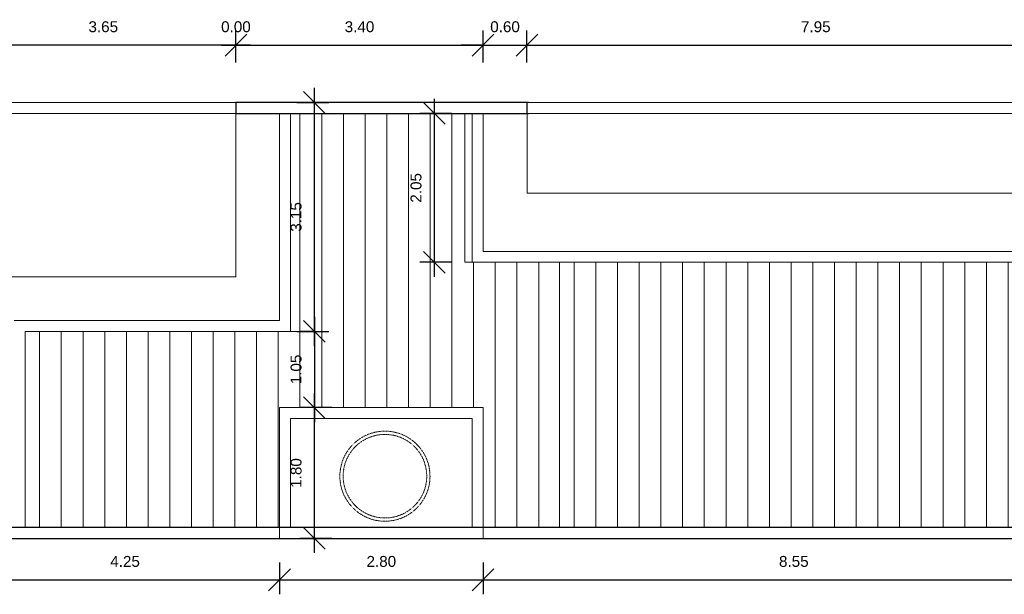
# Model space of a CAD drawing. Header units: centimetres. Extents: x 1481 to 8105, y -69 to 2574.
# Tile 4 of 16: x 2217 to 3571, y 710 to 1501. Entities that reach past the tile are written whole.
import ezdxf

# ---------------------------------------------------------------- set-up
doc = ezdxf.new("R2010")
doc.units = ezdxf.units.CM
doc.linetypes.add('Traço', pattern=[0.635, 0.3175, -0.3175])
for name, color, linetype, lineweight in [('A-ANNO-DIMS', 1, 'Continuous', 9), ('A-FLOR', 192, 'Continuous', 9), ('A-ROOF', 132, 'Continuous', 9), ('A-ROOF-OTLN', 132, 'Continuous', 9), ('A-ROOF-PATT', 132, 'Continuous', 9), ('A-WALL', 250, 'Continuous', 9), ('C-TOPO', 7, 'Continuous', 9), ('P-SANR-FIXT', 31, 'Continuous', 9), ('P-SANR-FIXT-HDLN', 131, 'Traço', 9)]:
    doc.layers.add(name, color=color, linetype=linetype, lineweight=lineweight)
doc.styles.add('Arial', font='arial.ttf', dxfattribs={"height": 15})
doc.dimstyles.new('Cotas_Planta_Baixa', dxfattribs={"dimscale": 30.48, "dimtxt": 15.303891, "dimasz": 0.984252, "dimexe": 0.656168, "dimexo": 0.0625, "dimgap": 0.574147, "dimtad": 1, "dimlfac": 0.01, "dimrnd": 0.01, "dimzin": 0, "dimdsep": 46, "dimtxsty": 'Arial', "dimblk1": 'OBLIQUE', "dimblk2": 'OBLIQUE', "dimsah": 1, "dimcen": 0.09, "dimdle": 0.656168, "dimazin": 0, "dimtfac": 1, "dimtdec": 4, "dimtix": 1, "dimtmove": 0, "dimatfit": 3, "dimfxl": 0.787402, "dimfxlon": 1, "dimtvp": 1, "dimtolj": 1, "dimtzin": 0, "dimarcsym": 2})

# ---------------------------------------------------------------- blocks, each defined once
blk = doc.blocks.new('Caixa dagua de fibra de vidro - 500 L-404638-Telhado _topo_')
at = {"layer": 'P-SANR-FIXT-HDLN'}
for radius, start, end in [(62, 360, 180), (57.5, 0, 180), (62, 180, 360), (57.5, 180, 360)]:
    blk.add_arc((0, 0), radius, start, end, dxfattribs=at)
blk = doc.blocks.new('_Oblique')
at = {"color": 0, "linetype": 'ByBlock', "lineweight": -2}
blk.add_line((-0.5, -0.5), (0.5, 0.5), dxfattribs=at)
blk = doc.blocks.new('*D289')
at = {"layer": 'A-ANNO-DIMS', "color": 0, "lineweight": -2, "transparency": 16777216}
for p, q in [((2149.3, 754), (2149.3, 710)), ((2574.3, 754), (2574.3, 710)), ((2129.3, 730), (2594.3, 730))]:
    blk.add_line(p, q, dxfattribs=at)
at = {"layer": 'Defpoints', "color": 0, "transparency": 16777216}
for p in [(2149.3, 787), (2574.3, 787), (2574.3, 730)]:
    blk.add_point(p, dxfattribs=at)
at = {"layer": 'A-ANNO-DIMS', "color": 0, "lineweight": -2, "transparency": 16777216, "xscale": 29.99999999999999, "yscale": 29.99999999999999, "zscale": 29.99999999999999, "rotation": 180}
blk.add_blockref('_Oblique', (2149.3, 730), dxfattribs=at)
at = {"layer": 'A-ANNO-DIMS', "color": 0, "lineweight": -2, "transparency": 16777216, "xscale": 29.99999999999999, "yscale": 29.99999999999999, "zscale": 29.99999999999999}
blk.add_blockref('_Oblique', (2574.3, 730), dxfattribs=at)
at = {"layer": 'A-ANNO-DIMS', "color": 0, "transparency": 16777216, "insert": (2361.8, 755.2), "char_height": 15, "attachment_point": 5, "style": 'Arial'}
blk.add_mtext('\\A1;4.25', dxfattribs=at)
blk = doc.blocks.new('*D290')
at = {"layer": 'A-ANNO-DIMS', "color": 0, "lineweight": -2, "transparency": 16777216}
for p, q in [((2574.3, 754), (2574.3, 710)), ((2854.3, 754), (2854.3, 710)), ((2554.3, 730), (2874.3, 730))]:
    blk.add_line(p, q, dxfattribs=at)
at = {"layer": 'Defpoints', "color": 0, "transparency": 16777216}
for p in [(2574.3, 787), (2854.3, 787), (2854.3, 730)]:
    blk.add_point(p, dxfattribs=at)
at = {"layer": 'A-ANNO-DIMS', "color": 0, "lineweight": -2, "transparency": 16777216, "xscale": 29.99999999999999, "yscale": 29.99999999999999, "zscale": 29.99999999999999, "rotation": 180}
blk.add_blockref('_Oblique', (2574.3, 730), dxfattribs=at)
at = {"layer": 'A-ANNO-DIMS', "color": 0, "lineweight": -2, "transparency": 16777216, "xscale": 29.99999999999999, "yscale": 29.99999999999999, "zscale": 29.99999999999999}
blk.add_blockref('_Oblique', (2854.3, 730), dxfattribs=at)
at = {"layer": 'A-ANNO-DIMS', "color": 0, "transparency": 16777216, "insert": (2714.3, 755.2), "char_height": 15, "attachment_point": 5, "style": 'Arial'}
blk.add_mtext('\\A1;2.80', dxfattribs=at)
blk = doc.blocks.new('*D291')
at = {"layer": 'A-ANNO-DIMS', "color": 0, "lineweight": -2, "transparency": 16777216}
for p, q in [((2854.3, 754), (2854.3, 710)), ((3709.3, 754), (3709.3, 710)), ((2834.3, 730), (3729.3, 730))]:
    blk.add_line(p, q, dxfattribs=at)
at = {"layer": 'Defpoints', "color": 0, "transparency": 16777216}
for p in [(2854.3, 787), (3709.3, 787), (3709.3, 730)]:
    blk.add_point(p, dxfattribs=at)
at = {"layer": 'A-ANNO-DIMS', "color": 0, "lineweight": -2, "transparency": 16777216, "xscale": 29.99999999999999, "yscale": 29.99999999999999, "zscale": 29.99999999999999, "rotation": 180}
blk.add_blockref('_Oblique', (2854.3, 730), dxfattribs=at)
at = {"layer": 'A-ANNO-DIMS', "color": 0, "lineweight": -2, "transparency": 16777216, "xscale": 29.99999999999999, "yscale": 29.99999999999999, "zscale": 29.99999999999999}
blk.add_blockref('_Oblique', (3709.3, 730), dxfattribs=at)
at = {"layer": 'A-ANNO-DIMS', "color": 0, "transparency": 16777216, "insert": (3281.8, 755.2), "char_height": 15, "attachment_point": 5, "style": 'Arial'}
blk.add_mtext('\\A1;8.55', dxfattribs=at)
blk = doc.blocks.new('*D294')
at = {"layer": 'A-ANNO-DIMS', "color": 0, "lineweight": -2, "transparency": 16777216}
for p, q in [((2149.3, 1442), (2149.3, 1486)), ((2514.3, 1442), (2514.3, 1486)), ((2534.3, 1466), (2129.3, 1466))]:
    blk.add_line(p, q, dxfattribs=at)
at = {"layer": 'Defpoints', "color": 0, "transparency": 16777216}
for p in [(2149.3, 1466), (2514.3, 1387), (2149.3, 1147)]:
    blk.add_point(p, dxfattribs=at)
at = {"layer": 'A-ANNO-DIMS', "color": 0, "lineweight": -2, "transparency": 16777216, "xscale": 29.99999999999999, "yscale": 29.99999999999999, "zscale": 29.99999999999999, "rotation": 180}
blk.add_blockref('_Oblique', (2149.3, 1466), dxfattribs=at)
at = {"layer": 'A-ANNO-DIMS', "color": 0, "lineweight": -2, "transparency": 16777216, "xscale": 29.99999999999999, "yscale": 29.99999999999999, "zscale": 29.99999999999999}
blk.add_blockref('_Oblique', (2514.3, 1466), dxfattribs=at)
at = {"layer": 'A-ANNO-DIMS', "color": 0, "transparency": 16777216, "insert": (2331.8, 1491.2), "char_height": 15, "attachment_point": 5, "style": 'Arial'}
blk.add_mtext('\\A1;3.65', dxfattribs=at)
blk = doc.blocks.new('*D295')
at = {"layer": 'A-ANNO-DIMS', "color": 0, "lineweight": -2, "transparency": 16777216}
for p, q in [((2514.3, 1442), (2514.3, 1486)), ((2514.3, 1442), (2514.3, 1486)), ((2514.3, 1466), (2484.3, 1466)), ((2514.3, 1466), (2544.3, 1466))]:
    blk.add_line(p, q, dxfattribs=at)
at = {"layer": 'Defpoints', "color": 0, "transparency": 16777216}
for p in [(2514.3, 1466), (2514.3, 1387), (2514.3, 1387)]:
    blk.add_point(p, dxfattribs=at)
at = {"layer": 'A-ANNO-DIMS', "color": 0, "lineweight": -2, "transparency": 16777216, "xscale": 29.99999999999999, "yscale": 29.99999999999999, "zscale": 29.99999999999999}
blk.add_blockref('_Oblique', (2514.3, 1466), dxfattribs=at)
at = {"layer": 'A-ANNO-DIMS', "color": 0, "lineweight": -2, "transparency": 16777216, "xscale": 29.99999999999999, "yscale": 29.99999999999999, "zscale": 29.99999999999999, "rotation": 180}
blk.add_blockref('_Oblique', (2514.3, 1466), dxfattribs=at)
at = {"layer": 'A-ANNO-DIMS', "color": 0, "transparency": 16777216, "insert": (2514.3, 1491.2), "char_height": 15, "attachment_point": 5, "style": 'Arial'}
blk.add_mtext('\\A1;0.00', dxfattribs=at)
blk = doc.blocks.new('*D296')
at = {"layer": 'A-ANNO-DIMS', "color": 0, "lineweight": -2, "transparency": 16777216}
for p, q in [((2514.3, 1442), (2514.3, 1486)), ((2854.3, 1442), (2854.3, 1486)), ((2494.3, 1466), (2874.3, 1466))]:
    blk.add_line(p, q, dxfattribs=at)
at = {"layer": 'Defpoints', "color": 0, "transparency": 16777216}
for p in [(2854.3, 1466), (2514.3, 1387), (2854.3, 1372)]:
    blk.add_point(p, dxfattribs=at)
at = {"layer": 'A-ANNO-DIMS', "color": 0, "lineweight": -2, "transparency": 16777216, "xscale": 29.99999999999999, "yscale": 29.99999999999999, "zscale": 29.99999999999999, "rotation": 180}
blk.add_blockref('_Oblique', (2514.3, 1466), dxfattribs=at)
at = {"layer": 'A-ANNO-DIMS', "color": 0, "lineweight": -2, "transparency": 16777216, "xscale": 29.99999999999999, "yscale": 29.99999999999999, "zscale": 29.99999999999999}
blk.add_blockref('_Oblique', (2854.3, 1466), dxfattribs=at)
at = {"layer": 'A-ANNO-DIMS', "color": 0, "transparency": 16777216, "insert": (2684.3, 1491.2), "char_height": 15, "attachment_point": 5, "style": 'Arial'}
blk.add_mtext('\\A1;3.40', dxfattribs=at)
blk = doc.blocks.new('*D297')
at = {"layer": 'A-ANNO-DIMS', "color": 0, "lineweight": -2, "transparency": 16777216}
for p, q in [((2854.3, 1442), (2854.3, 1486)), ((2914.7, 1442), (2914.7, 1486)), ((2854.3, 1466), (2824.3, 1466)), ((2854.3, 1466), (2914.7, 1466)), ((2914.7, 1466), (2944.7, 1466))]:
    blk.add_line(p, q, dxfattribs=at)
at = {"layer": 'Defpoints', "color": 0, "transparency": 16777216}
for p in [(2914.7, 1466), (2854.3, 1372), (2914.7, 1372)]:
    blk.add_point(p, dxfattribs=at)
at = {"layer": 'A-ANNO-DIMS', "color": 0, "lineweight": -2, "transparency": 16777216, "xscale": 29.99999999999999, "yscale": 29.99999999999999, "zscale": 29.99999999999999}
blk.add_blockref('_Oblique', (2854.3, 1466), dxfattribs=at)
at = {"layer": 'A-ANNO-DIMS', "color": 0, "lineweight": -2, "transparency": 16777216, "xscale": 29.99999999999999, "yscale": 29.99999999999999, "zscale": 29.99999999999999, "rotation": 180}
blk.add_blockref('_Oblique', (2914.7, 1466), dxfattribs=at)
at = {"layer": 'A-ANNO-DIMS', "color": 0, "transparency": 16777216, "insert": (2884.5, 1491.2), "char_height": 15, "attachment_point": 5, "style": 'Arial'}
blk.add_mtext('\\A1;0.60', dxfattribs=at)
blk = doc.blocks.new('*D298')
at = {"layer": 'A-ANNO-DIMS', "color": 0, "lineweight": -2, "transparency": 16777216}
for p, q in [((2914.7, 1442), (2914.7, 1486)), ((3709.3, 1442), (3709.3, 1486)), ((2894.7, 1466), (3729.3, 1466))]:
    blk.add_line(p, q, dxfattribs=at)
at = {"layer": 'Defpoints', "color": 0, "transparency": 16777216}
for p in [(3709.3, 1466), (2914.7, 1372), (3709.3, 1182)]:
    blk.add_point(p, dxfattribs=at)
at = {"layer": 'A-ANNO-DIMS', "color": 0, "lineweight": -2, "transparency": 16777216, "xscale": 29.99999999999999, "yscale": 29.99999999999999, "zscale": 29.99999999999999, "rotation": 180}
blk.add_blockref('_Oblique', (2914.7, 1466), dxfattribs=at)
at = {"layer": 'A-ANNO-DIMS', "color": 0, "lineweight": -2, "transparency": 16777216, "xscale": 29.99999999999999, "yscale": 29.99999999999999, "zscale": 29.99999999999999}
blk.add_blockref('_Oblique', (3709.3, 1466), dxfattribs=at)
at = {"layer": 'A-ANNO-DIMS', "color": 0, "transparency": 16777216, "insert": (3312, 1491.2), "char_height": 15, "attachment_point": 5, "style": 'Arial'}
blk.add_mtext('\\A1;7.95', dxfattribs=at)
blk = doc.blocks.new('*D208')
at = {"layer": 'A-ANNO-DIMS', "color": 0, "lineweight": -2, "transparency": 16777216}
for p, q in [((2622.2, 767), (2622.2, 987)), ((2646.2, 967), (2602.2, 967)), ((2646.2, 787), (2602.2, 787))]:
    blk.add_line(p, q, dxfattribs=at)
at = {"layer": 'Defpoints', "color": 0, "transparency": 16777216}
for p in [(2622.2, 967), (2669.3, 967), (2669.3, 787)]:
    blk.add_point(p, dxfattribs=at)
at = {"layer": 'A-ANNO-DIMS', "color": 0, "lineweight": -2, "transparency": 16777216, "xscale": 29.99999999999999, "yscale": 29.99999999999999, "zscale": 29.99999999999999}
for p, rotation in [((2622.2, 967), 90), ((2622.2, 787), 270)]:
    blk.add_blockref('_Oblique', p, dxfattribs=dict(at, rotation=rotation))
at = {"layer": 'A-ANNO-DIMS', "color": 0, "transparency": 16777216, "insert": (2597.1, 877), "char_height": 15, "attachment_point": 5, "rotation": 90, "style": 'Arial'}
blk.add_mtext('\\A1;1.80', dxfattribs=at)
blk = doc.blocks.new('*D304')
at = {"layer": 'A-ANNO-DIMS', "color": 0, "lineweight": -2, "transparency": 16777216}
for p, q in [((2787.2, 1392), (2787.2, 1147)), ((2811.2, 1372), (2767.2, 1372)), ((2811.2, 1167), (2767.2, 1167))]:
    blk.add_line(p, q, dxfattribs=at)
at = {"layer": 'Defpoints', "color": 0, "transparency": 16777216}
for p in [(2854.3, 1372), (2787.2, 1167), (2854.3, 1167)]:
    blk.add_point(p, dxfattribs=at)
at = {"layer": 'A-ANNO-DIMS', "color": 0, "lineweight": -2, "transparency": 16777216, "xscale": 29.99999999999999, "yscale": 29.99999999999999, "zscale": 29.99999999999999}
for p, rotation in [((2787.2, 1372), 90), ((2787.2, 1167), 270)]:
    blk.add_blockref('_Oblique', p, dxfattribs=dict(at, rotation=rotation))
at = {"layer": 'A-ANNO-DIMS', "color": 0, "transparency": 16777216, "insert": (2762.1, 1269.5), "char_height": 15, "attachment_point": 5, "rotation": 90, "style": 'Arial'}
blk.add_mtext('\\A1;2.05', dxfattribs=at)
blk = doc.blocks.new('*D305')
at = {"layer": 'A-ANNO-DIMS', "color": 0, "lineweight": -2, "transparency": 16777216}
for p, q in [((2622.2, 1052), (2622.2, 1407)), ((2598.2, 1387), (2642.2, 1387)), ((2598.2, 1072), (2642.2, 1072))]:
    blk.add_line(p, q, dxfattribs=at)
at = {"layer": 'Defpoints', "color": 0, "transparency": 16777216}
for p in [(2589.3, 1387), (2622.2, 1387), (2589.3, 1072)]:
    blk.add_point(p, dxfattribs=at)
at = {"layer": 'A-ANNO-DIMS', "color": 0, "lineweight": -2, "transparency": 16777216, "xscale": 29.99999999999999, "yscale": 29.99999999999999, "zscale": 29.99999999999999}
for p, rotation in [((2622.2, 1387), 90), ((2622.2, 1072), 270)]:
    blk.add_blockref('_Oblique', p, dxfattribs=dict(at, rotation=rotation))
at = {"layer": 'A-ANNO-DIMS', "color": 0, "transparency": 16777216, "insert": (2597.1, 1229.5), "char_height": 15, "attachment_point": 5, "rotation": 90, "style": 'Arial'}
blk.add_mtext('\\A1;3.15', dxfattribs=at)
blk = doc.blocks.new('*D209')
at = {"layer": 'A-ANNO-DIMS', "color": 0, "lineweight": -2, "transparency": 16777216}
for p, q in [((2622.2, 1092), (2622.2, 947)), ((2622.2, 1072), (2602.2, 1072)), ((2622.2, 967), (2602.2, 967))]:
    blk.add_line(p, q, dxfattribs=at)
at = {"layer": 'Defpoints', "color": 0, "transparency": 16777216}
for p in [(2622.2, 1072), (2622.2, 967), (2622.2, 967)]:
    blk.add_point(p, dxfattribs=at)
at = {"layer": 'A-ANNO-DIMS', "color": 0, "lineweight": -2, "transparency": 16777216, "xscale": 29.99999999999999, "yscale": 29.99999999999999, "zscale": 29.99999999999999}
for p, rotation in [((2622.2, 1072), 90), ((2622.2, 967), 270)]:
    blk.add_blockref('_Oblique', p, dxfattribs=dict(at, rotation=rotation))
at = {"layer": 'A-ANNO-DIMS', "color": 0, "transparency": 16777216, "insert": (2597.1, 1019.5), "char_height": 15, "attachment_point": 5, "rotation": 90, "style": 'Arial'}
blk.add_mtext('\\A1;1.05', dxfattribs=at)

msp = doc.modelspace()

# ---------------------------------------------------------------- hatches: boundary and pattern name
at = {"layer": 'A-ROOF-PATT'}
h = msp.add_hatch(dxfattribs=at)
h.set_pattern_fill('FP_2', color=256, angle=-90, style=0, pattern_type=2)
h.set_pattern_definition([(270, (3169.573, 1083.94), (29.851, -3e-14), [])])
h.paths.add_polyline_path([(2234.319, 802), (2574.319, 802), (2574.319, 967), (2854.319, 967), (2854.319, 802), (2959.319, 802), (2959.319, 1167), (2829.319, 1167), (2829.319, 1372), (2599.319, 1372), (2599.319, 1072), (2234.319, 1072), (2234.319, 804)], flags=0)
h = msp.add_hatch(dxfattribs=at)
h.set_pattern_fill('FP_1', color=256, angle=-90, style=0, pattern_type=2)
h.set_pattern_definition([(90, (3188.484, 1083.94), (-29.851, 4e-14), [])])
h.paths.add_polyline_path([(2959.319, 802), (3684.319, 802), (3684.319, 1167), (2959.319, 1167)], flags=0)

# ---------------------------------------------------------------- linework, layer by layer
at = {"layer": 'A-FLOR'}
for p, q in [((2514.319, 1372), (2514.319, 1147)), ((2914.72, 1262), (2914.72, 1372)), ((3769.319, 1262), (2914.72, 1262)), ((2514.319, 1147), (2149.319, 1147))]:
    msp.add_line(p, q, dxfattribs=at)
at = {"layer": 'A-ROOF'}
for p, q in [((2829.319, 1167), (2829.319, 1372)), ((2839.319, 1167), (2829.319, 1167)), ((2959.319, 1167), (2959.319, 802)), ((2599.002, 1072), (2589.319, 1072))]:
    msp.add_line(p, q, dxfattribs=at)
at = {"layer": 'A-ROOF-OTLN'}
msp.add_line((2599.319, 1072), (2599.002, 1072), dxfattribs=at)
at = {"layer": 'A-WALL'}
for p, q in [((1709.319, 1387), (2514.319, 1387)), ((2514.319, 1387), (2916.74, 1387)), ((2514.319, 1372), (2514.319, 1387)), ((2914.72, 1387), (2914.72, 1372)), ((2916.74, 1387), (4709.319, 1387)), ((2514.319, 1372), (1724.319, 1372)), ((2574.319, 1372), (2514.319, 1372)), ((2574.319, 1087), (2574.319, 1372)), ((2589.319, 1372), (2589.319, 1072)), ((2839.319, 1372), (2589.319, 1372)), ((2839.319, 1167), (2839.319, 1372)), ((2854.319, 1372), (2854.319, 1182)), ((2916.74, 1372), (2854.319, 1372)), ((4694.319, 1372), (2916.74, 1372)), ((2854.319, 1182), (3709.319, 1182)), ((3694.319, 1167), (2839.319, 1167)), ((2209.319, 1087), (2574.319, 1087)), ((2224.319, 1072), (2224.319, 802)), ((2589.319, 1072), (2224.319, 1072)), ((2574.319, 787), (2574.319, 967)), ((2574.319, 967), (2854.319, 967)), ((2854.319, 967), (2854.319, 787)), ((2589.319, 952), (2589.319, 802)), ((2839.319, 952), (2589.319, 952)), ((2839.319, 802), (2839.319, 952)), ((2224.319, 802), (2574.319, 802)), ((2589.319, 802), (2839.319, 802)), ((2854.319, 802), (3694.319, 802)), ((3769.319, 787), (2149.319, 787))]:
    msp.add_line(p, q, dxfattribs=at)
at = {"layer": 'A-WALL', "lineweight": 25}
for p, q in [((2916.74, 1387), (2514.319, 1387)), ((2514.319, 1387), (2514.319, 1372)), ((2914.72, 1372), (2914.72, 1387)), ((2514.319, 1372), (2916.74, 1372)), ((3769.319, 802), (2149.319, 802)), ((2149.319, 787), (3769.319, 787))]:
    msp.add_line(p, q, dxfattribs=at)
at = {"layer": 'C-TOPO'}
for p, q in [((4709.319, 1387), (1709.319, 1387)), ((4709.319, 787), (1709.319, 787))]:
    msp.add_line(p, q, dxfattribs=at)

# ---------------------------------------------------------------- block references
at = {"layer": 'P-SANR-FIXT', "rotation": 269.9999999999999}
msp.add_blockref('Caixa dagua de fibra de vidro - 500 L-404638-Telhado _topo_', (2719.283, 872.613), dxfattribs=at)

# ---------------------------------------------------------------- dimensions: what is measured, and where the dimension line sits
at = {"layer": 'A-ANNO-DIMS'}
for base, p1, p2, override, picture, middle in [((2149.319, 1466), (2514.319, 1387), (2149.319, 1147), {"dimpost": '<>', "dimtmove": 1}, '*D294', (2331.819, 1491.164)), ((2514.319459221, 1466.000003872), (2514.319459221, 1387.000003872), (2514.319459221, 1387.000000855), {"dimpost": '<>'}, '*D295', (2514.319459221, 1491.158598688)), ((2854.319, 1466), (2514.319, 1387), (2854.319, 1372), {"dimpost": '<>', "dimtmove": 1}, '*D296', (2684.319, 1491.164)), ((2914.72, 1466), (2854.319, 1372), (2914.72, 1372), {"dimpost": '<>', "dimtmove": 1}, '*D297', (2884.52, 1491.159)), ((3709.319, 1466), (2914.72, 1372), (3709.319, 1182), {"dimpost": '<>', "dimtmove": 1}, '*D298', (3312.02, 1491.159)), ((2574.319, 730), (2149.319, 787), (2574.319, 787), {"dimpost": '<>', "dimtmove": 1}, '*D289', (2361.819, 755.159)), ((2854.319, 730), (2574.319, 787), (2854.319, 787), {"dimpost": '<>', "dimtmove": 1}, '*D290', (2714.319, 755.159)), ((3709.319, 730), (2854.319, 787), (3709.319, 787), {"dimpost": '<>', "dimtmove": 1}, '*D291', (3281.819, 755.159))]:
    dim = msp.add_linear_dim(base=base, p1=p1, p2=p2, dimstyle='Cotas_Planta_Baixa', override=override, dxfattribs=at)
    dim.commit()
    dim.dimension.update_dxf_attribs({"geometry": picture, "text_midpoint": middle})
for base, p1, p2, picture, middle in [((2622.225, 1387), (2589.319, 1072), (2589.319, 1387), '*D305', (2597.061, 1229.5)), ((2787.225, 1167), (2854.319, 1372), (2854.319, 1167), '*D304', (2762.066, 1269.5)), ((2622.225, 967), (2622.225, 1072), (2622.225, 967), '*D209', (2597.066, 1019.5)), ((2622.225, 967), (2669.319, 787), (2669.319, 967), '*D208', (2597.066, 877))]:
    dim = msp.add_linear_dim(base=base, p1=p1, p2=p2, angle=270, dimstyle='Cotas_Planta_Baixa', override={"dimpost": '<>'}, dxfattribs=at)
    dim.commit()
    dim.dimension.update_dxf_attribs({"geometry": picture, "text_midpoint": middle})

doc.saveas('drawing.dxf')
